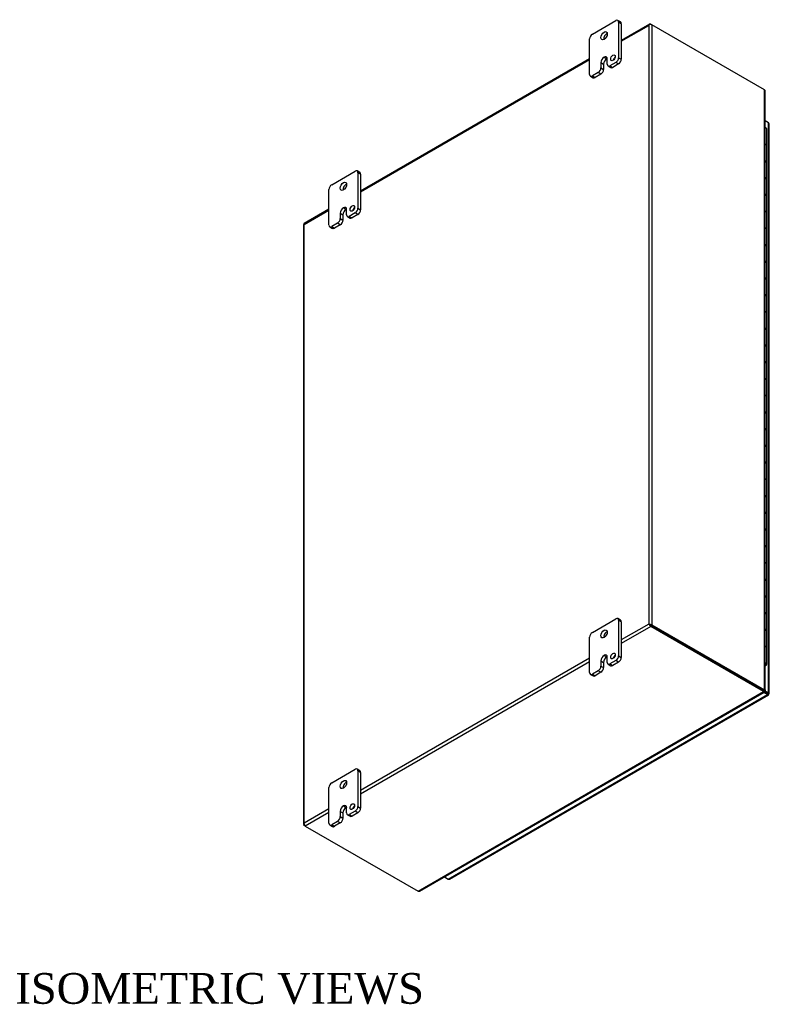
# Model space of a CAD drawing. Header units: inches. Extents: x 6 to 235, y 0 to 157.
# Tile 8 of 8: x 199 to 235, y 109 to 157. Entities that reach past the tile are written whole.
import ezdxf
from ezdxf.enums import TextEntityAlignment as Align

# ---------------------------------------------------------------- set-up
doc = ezdxf.new("R2010")
doc.units = ezdxf.units.IN
doc.header["$MEASUREMENT"] = 0
for name, color, linetype in [('COM48445', 7, 'CONTINUOUS'), ('COM71780-20', 7, 'CONTINUOUS'), ('DEFAULT', 7, 'CONTINUOUS'), ('FET07710', 7, 'CONTINUOUS'), ('HNG10620-32B', 7, 'CONTINUOUS'), ('HNG10620-32C', 7, 'CONTINUOUS'), ('HNG10620-32P', 7, 'CONTINUOUS')]:
    doc.layers.add(name, color=color, linetype=linetype)
doc.styles.add('SEACAD_TIMES_NEW_ROMAN', font='times.ttf')

msp = doc.modelspace()

# ---------------------------------------------------------------- linework, layer by layer
at = {"layer": 'COM48445', "color": 7}
for p, q in [((229.49, 156.804), (228.104, 156.004)), ((228.104, 155.968), (229.442, 156.74)), ((229.442, 156.74), (229.442, 127.523)), ((229.472, 156.782), (229.472, 156.782)), ((229.544, 156.799), (229.595, 156.769)), ((235.099, 153.592), (229.595, 156.769)), ((229.595, 156.769), (229.595, 127.493)), ((226.558, 155.111), (215.376, 148.656)), ((215.376, 148.619), (226.558, 155.075)), ((235.099, 124.315), (235.099, 153.592)), ((235.131, 124.297), (235.131, 153.522)), ((213.83, 147.763), (212.621, 147.065)), ((212.624, 147.03), (213.83, 147.726)), ((212.624, 117.813), (212.624, 147.03)), ((212.593, 147.016), (212.593, 117.739)), ((229.442, 127.523), (228.104, 126.75)), ((229.544, 127.405), (228.104, 126.574)), ((229.493, 127.493), (229.442, 127.523)), ((229.472, 127.505), (229.544, 127.464)), ((229.472, 127.505), (229.544, 127.464)), ((229.544, 127.464), (235.048, 124.286)), ((235.048, 124.286), (229.544, 127.464)), ((235.048, 124.227), (229.544, 127.405)), ((229.595, 127.493), (235.099, 124.315)), ((226.558, 125.857), (215.376, 119.402)), ((226.558, 125.681), (215.376, 119.225)), ((218.18, 114.488), (235.048, 124.227)), ((218.255, 114.495), (235.08, 124.209)), ((235.03, 124.275), (235.081, 124.246)), ((235.069, 124.259), (235.045, 124.273)), ((235.069, 124.259), (235.045, 124.273)), ((235.048, 124.286), (235.099, 124.315)), ((235.048, 124.286), (235.048, 124.227)), ((235.082, 124.281), (235.058, 124.295)), ((235.082, 124.281), (235.058, 124.295)), ((235.059, 124.301), (235.099, 124.278)), ((235.099, 124.278), (235.082, 124.281)), ((213.83, 118.509), (212.624, 117.813)), ((213.83, 118.332), (212.675, 117.666)), ((212.603, 117.766), (212.603, 117.766)), ((212.675, 117.666), (212.624, 117.695)), ((212.675, 117.666), (218.18, 114.488))]:
    msp.add_line(p, q, dxfattribs=at)
for centre, start, end in [((235.038, 153.522), 0, 48.6182), ((218.209, 114.576), 251.3818, 300)]:
    msp.add_arc(centre, 0.0923, start, end, dxfattribs=at)
for centre, major_axis, ratio, start_param, end_param in [((229.519, 156.696), (0.076, 0.132), 0.577982, 1.230411, 1.570248), ((229.519, 156.696), (0.076, 0.132), 0.577982, 1.231508, 1.571345), ((229.544, 156.711), (0.054, -0.0935), 0.57735, 2.356194, 3.587154), ((229.519, 156.725), (0.108, 0), 0.57735, 0.785398, 2.016358), ((212.701, 147.016), (0.108, 0), 0.57735, 2.696031, 3.141593), ((212.675, 146.972), (0.054, -0.0935), 0.57735, 3.141593, 3.587154), ((212.701, 146.986), (-0.108, 0.062), 0.000948, 0.445015, 0.784852), ((212.701, 146.986), (-0.108, 0.062), 0.000948, -0.784852, -0.445015), ((229.519, 127.478), (-0.108, 0.062), 0.000948, -1.124689, -0.784852), ((229.519, 127.478), (-0.108, 0.062), 0.000948, 0.784852, 1.124689), ((229.519, 127.449), (0.108, 0), 0.57735, 0.785398, 2.016358), ((229.544, 127.493), (0.054, -0.0935), 0.57735, 4.266828, 5.497787), ((229.519, 127.478), (0.036, -0.0207), 0.000948, 0.785944, 2.356741), ((229.519, 127.478), (0.036, -0.0208), 0.000948, 3.926445, 5.497241), ((212.701, 117.739), (0.108, 0), 0.57735, 2.696031, 3.926991), ((212.701, 117.769), (-0.076, -0.132), 0.577982, 4.712938, 5.052774), ((212.701, 117.769), (-0.076, -0.132), 0.577982, 4.71184, 5.051677), ((212.675, 117.754), (0.054, -0.0935), 0.57735, 4.266828, 5.497787)]:
    msp.add_ellipse(centre, major_axis=major_axis, ratio=ratio, start_param=start_param, end_param=end_param, dxfattribs=at)
msp.add_open_spline([(235.048, 124.286), (235.048, 124.278), (235.047, 124.273), (235.044, 124.272)], degree=3, dxfattribs=at)
for points, knots in [([(235.048, 124.286), (235.052, 124.288), (235.054, 124.29), (235.058, 124.294), (235.059, 124.295), (235.059, 124.298), (235.058, 124.299), (235.054, 124.303), (235.052, 124.305), (235.048, 124.307)], [0, 0, 0, 0, 0.25, 0.25, 0.5, 0.5, 0.75, 0.75, 1, 1, 1, 1]), ([(235.048, 124.227), (235.054, 124.219), (235.061, 124.214), (235.072, 124.208), (235.077, 124.207), (235.08, 124.209)], [0, 0, 0, 0, 0.25, 0.25, 0.5, 0.5, 0.5, 0.5]), ([(235.099, 124.315), (235.109, 124.314), (235.117, 124.311), (235.128, 124.304), (235.131, 124.3), (235.131, 124.293), (235.128, 124.289), (235.117, 124.282), (235.109, 124.279), (235.099, 124.278)], [0, 0, 0, 0, 0.25, 0.25, 0.5, 0.5, 0.75, 0.75, 1, 1, 1, 1])]:
    msp.add_open_spline(points, degree=3, knots=knots, dxfattribs=at)
at = {"layer": 'COM71780-20', "color": 7}
for p, q in [((235.292, 151.982), (235.131, 152.075)), ((235.292, 124.172), (235.292, 151.982)), ((235.324, 124.128), (235.324, 151.938)), ((234.755, 124.455), (234.755, 124.455)), ((219.654, 115.084), (235.241, 124.083)), ((219.708, 115.079), (235.295, 124.078)), ((234.783, 124.439), (234.783, 124.439)), ((235.241, 124.083), (235.052, 124.193)), ((235.084, 124.233), (235.241, 124.142)), ((235.241, 124.142), (235.084, 124.233)), ((235.105, 124.28), (235.292, 124.172)), ((235.241, 124.142), (235.241, 124.142)), ((235.241, 124.142), (235.241, 124.142)), ((235.241, 124.142), (235.292, 124.113)), ((235.313, 124.101), (235.241, 124.142)), ((235.313, 124.101), (235.241, 124.142)), ((219.464, 115.193), (219.654, 115.084))]:
    msp.add_line(p, q, dxfattribs=at)
for centre, major_axis, ratio, start_param, end_param in [((235.216, 151.938), (-0.108, 0), 0.57735, 3.141593, 3.926991), ((235.216, 124.157), (-0.036, 0.0207), 0.000948, 2.356741, 3.927537), ((235.216, 124.157), (-0.036, 0.0208), 0.000948, 2.355648, 3.926445), ((235.241, 124.172), (-0.054, 0.0935), 0.57735, 2.356194, 3.587154), ((235.216, 124.128), (-0.108, 0), 0.57735, 2.696031, 3.926991), ((235.216, 124.157), (0.108, -0.062), 0.000948, -0.784852, -0.445015), ((235.216, 124.157), (0.108, -0.062), 0.000948, 0.445015, 0.784852), ((219.654, 115.172), (-0.054, 0.0935), 0.57735, 2.356194, 3.141593)]:
    msp.add_ellipse(centre, major_axis=major_axis, ratio=ratio, start_param=start_param, end_param=end_param, dxfattribs=at)
at = {"layer": 'FET07710', "color": 7}
for p, q in [((226.691, 156.311), (227.84, 156.974)), ((228.066, 156.907), (227.933, 156.983)), ((227.972, 156.898), (227.972, 155.163)), ((228.104, 156.821), (227.972, 156.898)), ((228.104, 156.821), (228.104, 155.086)), ((226.558, 154.346), (226.558, 156.081)), ((227.111, 154.921), (227.111, 154.665)), ((227.111, 154.921), (227.243, 154.844)), ((227.243, 154.844), (227.243, 154.589)), ((227.265, 155.188), (227.265, 155.188)), ((227.265, 155.188), (227.398, 155.111)), ((227.265, 155.188), (227.397, 155.111)), ((227.398, 155.111), (227.397, 155.111)), ((227.42, 154.844), (227.42, 155.099)), ((227.458, 154.758), (227.591, 154.681)), ((227.84, 154.933), (227.552, 154.767)), ((227.552, 154.767), (227.684, 154.691)), ((227.972, 154.857), (227.684, 154.691)), ((227.972, 154.857), (227.84, 154.933)), ((227.972, 155.163), (228.104, 155.086)), ((226.597, 154.26), (226.729, 154.184)), ((226.978, 154.436), (226.691, 154.27)), ((226.691, 154.27), (226.823, 154.193)), ((227.111, 154.359), (226.823, 154.193)), ((227.111, 154.359), (226.978, 154.436)), ((227.111, 154.665), (227.243, 154.589)), ((213.963, 148.962), (215.112, 149.626)), ((215.338, 149.559), (215.205, 149.635)), ((215.244, 149.549), (215.244, 147.814)), ((215.376, 149.473), (215.244, 149.549)), ((215.376, 149.473), (215.376, 147.738)), ((213.83, 146.998), (213.83, 148.733)), ((214.383, 147.572), (214.383, 147.317)), ((214.383, 147.572), (214.515, 147.496)), ((214.537, 147.839), (214.537, 147.839)), ((214.537, 147.839), (214.67, 147.763)), ((214.537, 147.839), (214.669, 147.763)), ((214.67, 147.763), (214.669, 147.763)), ((214.692, 147.495), (214.692, 147.75)), ((215.112, 147.584), (214.824, 147.419)), ((215.244, 147.508), (214.956, 147.342)), ((215.244, 147.508), (215.112, 147.584)), ((215.244, 147.814), (215.376, 147.738)), ((214.25, 147.087), (213.963, 146.921)), ((214.383, 147.011), (214.25, 147.087)), ((214.383, 147.317), (214.515, 147.241)), ((214.515, 147.496), (214.515, 147.241)), ((214.73, 147.409), (214.863, 147.333)), ((214.824, 147.419), (214.956, 147.342)), ((213.869, 146.912), (214.001, 146.835)), ((213.963, 146.921), (214.095, 146.845)), ((214.383, 147.011), (214.095, 146.845)), ((226.691, 127.121), (227.84, 127.784)), ((228.066, 127.717), (227.933, 127.794)), ((227.972, 127.708), (227.972, 125.973)), ((228.104, 127.632), (227.972, 127.708)), ((228.104, 127.632), (228.104, 125.897)), ((226.558, 125.156), (226.558, 126.891)), ((227.265, 125.998), (227.265, 125.998)), ((227.265, 125.998), (227.398, 125.922)), ((227.265, 125.998), (227.397, 125.921)), ((227.398, 125.922), (227.397, 125.921)), ((227.42, 125.654), (227.42, 125.909)), ((227.972, 125.973), (228.104, 125.897)), ((227.111, 125.731), (227.111, 125.476)), ((227.111, 125.731), (227.243, 125.654)), ((227.111, 125.476), (227.243, 125.399)), ((227.243, 125.654), (227.243, 125.399)), ((227.458, 125.568), (227.591, 125.492)), ((227.84, 125.743), (227.552, 125.577)), ((227.552, 125.577), (227.684, 125.501)), ((227.972, 125.667), (227.684, 125.501)), ((227.972, 125.667), (227.84, 125.743)), ((226.597, 125.071), (226.729, 124.994)), ((226.978, 125.246), (226.691, 125.08)), ((226.691, 125.08), (226.823, 125.003)), ((227.111, 125.17), (226.823, 125.003)), ((227.111, 125.17), (226.978, 125.246)), ((213.963, 119.773), (215.112, 120.436)), ((215.338, 120.369), (215.205, 120.445)), ((215.244, 120.359), (215.244, 118.624)), ((215.376, 120.283), (215.244, 120.359)), ((215.376, 120.283), (215.376, 118.548)), ((213.83, 117.808), (213.83, 119.543)), ((214.383, 118.382), (214.383, 118.127)), ((214.383, 118.382), (214.515, 118.306)), ((214.515, 118.306), (214.515, 118.051)), ((214.537, 118.649), (214.537, 118.649)), ((214.537, 118.649), (214.67, 118.573)), ((214.537, 118.649), (214.669, 118.573)), ((214.67, 118.573), (214.669, 118.573)), ((214.692, 118.305), (214.692, 118.56)), ((214.73, 118.22), (214.863, 118.143)), ((215.112, 118.395), (214.824, 118.229)), ((214.824, 118.229), (214.956, 118.152)), ((215.244, 118.318), (214.956, 118.152)), ((215.244, 118.318), (215.112, 118.395)), ((215.244, 118.624), (215.376, 118.548)), ((213.869, 117.722), (214.001, 117.646)), ((214.25, 117.897), (213.963, 117.731)), ((213.963, 117.731), (214.095, 117.655)), ((214.383, 117.821), (214.095, 117.655)), ((214.383, 117.821), (214.25, 117.897)), ((214.383, 118.127), (214.515, 118.051))]:
    msp.add_line(p, q, dxfattribs=at)
for centre, major_axis, start_param, end_param in [((227.84, 156.821), (-0.094, -0.162), 2.356194, 3.926991), ((227.972, 156.745), (-0.094, -0.162), 2.356194, 3.141593), ((226.691, 156.158), (0.094, 0.162), 0.785398, 2.356194), ((227.397, 156.158), (0.109, 0.189), 0.649107, 2.492486), ((227.265, 155.01), (-0.109, -0.189), 2.356194, 3.926991), ((227.265, 155.01), (0.109, 0.189), 0.785398, 2.356194), ((227.397, 154.933), (0.109, 0.189), 0.785398, 2.356194), ((227.398, 154.933), (-0.109, -0.189), 3.793313, 3.926991), ((227.552, 154.92), (0.094, 0.162), 2.356194, 3.926991), ((227.828, 155.08), (0.078, 0.135), 1.008936, 2.132657), ((227.84, 155.086), (-0.094, -0.162), 0.785398, 2.356194), ((227.972, 155.01), (0.094, 0.162), 3.926991, 5.497787), ((226.691, 154.423), (0.094, 0.162), 2.356194, 3.926991), ((226.978, 154.589), (-0.094, -0.162), 0.785398, 2.356194), ((227.111, 154.512), (0.094, 0.162), 3.926991, 5.497787), ((227.684, 154.844), (0.094, 0.162), 3.141593, 3.926991), ((226.823, 154.346), (0.094, 0.162), 3.141593, 3.926991), ((215.112, 149.473), (-0.094, -0.162), 2.356194, 3.926991), ((215.244, 149.396), (-0.094, -0.162), 2.356194, 3.141593), ((213.963, 148.809), (0.094, 0.162), 0.785398, 2.356194), ((214.669, 148.809), (0.109, 0.189), 0.649107, 2.492486), ((214.537, 147.661), (0.109, 0.189), 0.785398, 2.356194), ((214.669, 147.585), (0.109, 0.189), 0.785398, 2.356194), ((214.537, 147.661), (-0.109, -0.189), 2.356194, 3.926991), ((214.67, 147.585), (-0.109, -0.189), 3.793313, 3.926991), ((215.1, 147.731), (0.078, 0.135), 1.008936, 2.132657), ((215.112, 147.738), (-0.094, -0.162), 0.785398, 2.356194), ((215.244, 147.661), (0.094, 0.162), 3.926991, 5.497787), ((214.25, 147.24), (-0.094, -0.162), 0.785398, 2.356194), ((214.383, 147.164), (0.094, 0.162), 3.926991, 5.497787), ((214.824, 147.572), (0.094, 0.162), 2.356194, 3.926991), ((214.956, 147.495), (0.094, 0.162), 3.141593, 3.926991), ((213.963, 147.074), (0.094, 0.162), 2.356194, 3.926991), ((214.095, 146.998), (0.094, 0.162), 3.141593, 3.926991), ((227.84, 127.631), (-0.094, -0.162), 2.356194, 3.926991), ((227.972, 127.555), (-0.094, -0.162), 2.356194, 3.141593), ((226.691, 126.968), (0.094, 0.162), 0.785398, 2.356194), ((227.397, 126.968), (0.109, 0.189), 0.649107, 2.492486), ((227.265, 125.82), (0.109, 0.189), 0.785398, 2.356194), ((227.397, 125.743), (0.109, 0.189), 0.785398, 2.356194), ((227.265, 125.82), (-0.109, -0.189), 2.356194, 3.926991), ((227.398, 125.744), (-0.109, -0.189), 3.793313, 3.926991), ((227.828, 125.89), (0.078, 0.135), 1.008936, 2.132657), ((227.84, 125.896), (-0.094, -0.162), 0.785398, 2.356194), ((227.972, 125.82), (0.094, 0.162), 3.926991, 5.497787), ((226.978, 125.399), (-0.094, -0.162), 0.785398, 2.356194), ((227.552, 125.73), (0.094, 0.162), 2.356194, 3.926991), ((227.684, 125.654), (0.094, 0.162), 3.141593, 3.926991), ((226.691, 125.233), (0.094, 0.162), 2.356194, 3.926991), ((226.823, 125.157), (0.094, 0.162), 3.141593, 3.926991), ((227.111, 125.323), (0.094, 0.162), 3.926991, 5.497787), ((215.112, 120.283), (-0.094, -0.162), 2.356194, 3.926991), ((215.244, 120.207), (-0.094, -0.162), 2.356194, 3.141593), ((213.963, 119.619), (0.094, 0.162), 0.785398, 2.356194), ((214.669, 119.62), (0.109, 0.189), 0.649107, 2.492486), ((214.537, 118.471), (-0.109, -0.189), 2.356194, 3.926991), ((214.537, 118.471), (0.109, 0.189), 0.785398, 2.356194), ((214.669, 118.395), (0.109, 0.189), 0.785398, 2.356194), ((214.67, 118.395), (-0.109, -0.189), 3.793313, 3.926991), ((214.824, 118.382), (0.094, 0.162), 2.356194, 3.926991), ((215.1, 118.542), (0.078, 0.135), 1.008936, 2.132657), ((215.112, 118.548), (-0.094, -0.162), 0.785398, 2.356194), ((215.244, 118.471), (0.094, 0.162), 3.926991, 5.497787), ((213.963, 117.884), (0.094, 0.162), 2.356194, 3.926991), ((214.25, 118.051), (-0.094, -0.162), 0.785398, 2.356194), ((214.383, 117.974), (0.094, 0.162), 3.926991, 5.497787), ((214.956, 118.306), (0.094, 0.162), 3.141593, 3.926991), ((214.095, 117.808), (0.094, 0.162), 3.141593, 3.926991)]:
    msp.add_ellipse(centre, major_axis=major_axis, ratio=0.57735, start_param=start_param, end_param=end_param, dxfattribs=at)
for centre, major_axis in [((227.265, 156.234), (0.109, 0.189)), ((227.696, 155.156), (0.078, 0.135)), ((214.537, 148.886), (0.109, 0.189)), ((214.968, 147.808), (0.078, 0.135)), ((227.265, 127.045), (0.109, 0.189)), ((227.696, 125.966), (0.078, 0.135)), ((214.537, 119.696), (0.109, 0.189)), ((214.968, 118.618), (0.078, 0.135))]:
    msp.add_ellipse(centre, major_axis=major_axis, ratio=0.57735, dxfattribs=at)
at = {"layer": 'HNG10620-32B', "color": 7}
for p, q in [((235.204, 150.054), (235.204, 150.871)), ((235.204, 148.422), (235.204, 149.238)), ((235.204, 146.789), (235.204, 147.605)), ((235.204, 145.156), (235.204, 145.972)), ((235.204, 143.523), (235.204, 144.339)), ((235.204, 141.89), (235.204, 142.706)), ((235.204, 140.257), (235.204, 141.073)), ((235.204, 138.624), (235.204, 139.44)), ((235.204, 136.991), (235.204, 137.807)), ((235.204, 135.358), (235.204, 136.174)), ((235.204, 133.725), (235.204, 134.541)), ((235.204, 132.092), (235.204, 132.908)), ((235.204, 130.459), (235.204, 131.275)), ((235.204, 128.826), (235.204, 129.642)), ((235.204, 127.193), (235.204, 128.009)), ((235.204, 125.56), (235.204, 126.376))]:
    msp.add_line(p, q, dxfattribs=at)
for centre, major_axis, start_param, end_param in [((235.05, 150.871), (-0.154, 0), 3.141593, 4.157881), ((235.05, 150.054), (-0.154, 0), 3.141593, 4.157881), ((235.05, 149.238), (-0.154, 0), 3.141593, 4.157881), ((235.05, 148.422), (-0.154, 0), 3.141593, 4.157881), ((235.05, 147.605), (-0.154, 0), 3.141593, 4.157881), ((235.05, 146.789), (-0.154, 0), 3.141593, 4.157881), ((235.05, 145.972), (-0.154, 0), 3.141593, 4.157881), ((235.05, 145.156), (-0.154, 0), 3.141593, 4.157881), ((235.05, 144.339), (-0.154, 0), 3.141593, 4.157881), ((235.05, 143.523), (-0.154, 0), 3.141593, 4.157881), ((235.05, 142.706), (-0.154, 0), 3.141593, 4.157881), ((235.05, 141.89), (-0.154, 0), 3.141593, 4.157881), ((235.05, 141.073), (-0.154, 0), 3.141593, 4.157881), ((235.05, 140.257), (-0.154, 0), 3.141593, 4.157881), ((235.05, 139.44), (-0.154, 0), 3.141593, 4.157881), ((235.05, 138.624), (-0.154, 0), 3.141593, 4.157881), ((235.05, 137.807), (-0.154, 0), 3.141593, 4.157881), ((235.05, 136.991), (-0.154, 0), 3.141593, 4.157881), ((235.05, 136.174), (-0.154, 0), 3.141593, 4.157881), ((235.05, 135.358), (-0.154, 0), 3.141593, 4.157881), ((235.05, 134.541), (-0.154, 0), 3.141593, 4.157881), ((235.05, 133.725), (-0.154, 0), 3.141593, 4.157881), ((235.05, 132.908), (-0.154, 0), 3.141593, 4.157881), ((235.05, 132.092), (-0.154, 0), 3.141593, 4.157881), ((235.05, 131.275), (-0.154, 0), 3.141593, 4.157881), ((235.05, 130.459), (-0.154, 0), 3.141593, 4.157881), ((235.05, 129.642), (-0.154, 0), 3.141593, 4.157881), ((235.05, 128.826), (-0.154, 0), 3.141593, 4.157881), ((235.05, 128.009), (-0.154, 0), 3.141593, 4.157881), ((235.05, 127.193), (-0.154, 0), 3.141593, 4.157881), ((235.05, 126.376), (-0.154, 0), 3.141593, 4.157881), ((235.05, 125.56), (-0.154, 0), 2.125304, 4.157881), ((235.05, 125.56), (-0.0938, 0), 2.612966, 3.670219)]:
    msp.add_ellipse(centre, major_axis=major_axis, ratio=0.57735, start_param=start_param, end_param=end_param, dxfattribs=at)
at = {"layer": 'HNG10620-32C', "color": 7}
for p, q in [((235.204, 150.871), (235.204, 151.687)), ((235.204, 149.238), (235.204, 150.054)), ((235.204, 147.605), (235.204, 148.422)), ((235.204, 145.972), (235.204, 146.789)), ((235.204, 144.339), (235.204, 145.156)), ((235.204, 142.706), (235.204, 143.523)), ((235.204, 141.073), (235.204, 141.89)), ((235.204, 139.44), (235.204, 140.257)), ((235.204, 137.807), (235.204, 138.624)), ((235.204, 136.174), (235.204, 136.991)), ((235.204, 134.541), (235.204, 135.358)), ((235.204, 132.908), (235.204, 133.725)), ((235.204, 131.275), (235.204, 132.092)), ((235.204, 129.642), (235.204, 130.459)), ((235.204, 128.009), (235.204, 128.826)), ((235.204, 126.376), (235.204, 127.193))]:
    msp.add_line(p, q, dxfattribs=at)
for centre in [(235.05, 151.687), (235.05, 150.871), (235.05, 150.054), (235.05, 149.238), (235.05, 148.422), (235.05, 147.605), (235.05, 146.789), (235.05, 145.972), (235.05, 145.156), (235.05, 144.339), (235.05, 143.523), (235.05, 142.706), (235.05, 141.89), (235.05, 141.073), (235.05, 140.257), (235.05, 139.44), (235.05, 138.624), (235.05, 137.807), (235.05, 136.991), (235.05, 136.174), (235.05, 135.358), (235.05, 134.541), (235.05, 133.725), (235.05, 132.908), (235.05, 132.092), (235.05, 131.275), (235.05, 130.459), (235.05, 129.642), (235.05, 128.826), (235.05, 128.009), (235.05, 127.193), (235.05, 126.376)]:
    msp.add_ellipse(centre, major_axis=(0.154, 0), ratio=0.57735, start_param=0, end_param=1.016289, dxfattribs=at)
at = {"layer": 'HNG10620-32P', "color": 7}
msp.add_ellipse((235.05, 125.56), major_axis=(-0.0937, 0), ratio=0.57735, start_param=2.612966, end_param=3.670219, dxfattribs=at)

# ---------------------------------------------------------------- texts
at = {"layer": 'DEFAULT', "color": 7, "style": 'SEACAD_TIMES_NEW_ROMAN'}
msp.add_text('ISOMETRIC VIEWS', height=1.5, dxfattribs=at).set_placement((198.521, 110.496), align=Align.TOP_LEFT)

doc.saveas('drawing.dxf')
